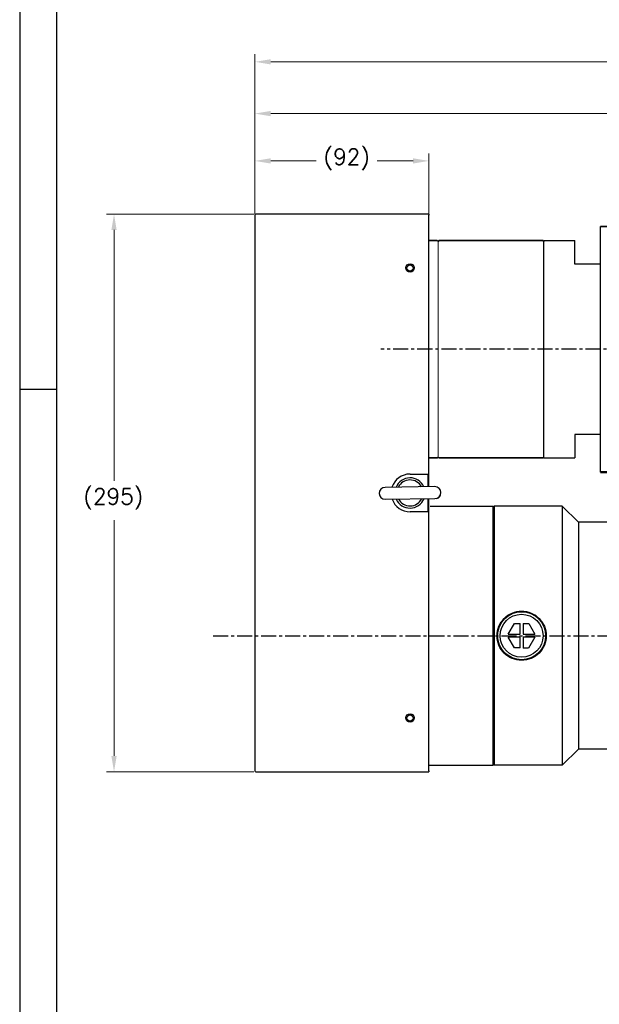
# Model space of a CAD drawing. Extents: x 0 to 2359, y -14 to 1663.
# Tile 2 of 40: x 0 to 306, y 506 to 1027. Entities that reach past the tile are written whole.
import ezdxf

# ---------------------------------------------------------------- set-up
doc = ezdxf.new("R2010")
doc.units = 0
doc.header["$LTSCALE"] = 25.4
doc.linetypes.add('CENTER', pattern=[2, 1.25, -0.25, 0.25, -0.25])
doc.layers.get('0').update_dxf_attribs({"linetype": 'CONTINUOUS'})
doc.layers.get('Defpoints').update_dxf_attribs({"linetype": 'CONTINUOUS'})
for name, color, linetype, lineweight in [('AM_0', 7, 'CONTINUOUS', 50), ('AM_5_Dimension', 6, 'CONTINUOUS', 13), ('ATA-DIM', 252, 'CONTINUOUS', 25), ('Layer0000', 7, 'CONTINUOUS', 25), ('외형선(ISO)', 7, 'CONTINUOUS', 35)]:
    doc.layers.add(name, color=color, linetype=linetype, lineweight=lineweight)
doc.layers.add('ATA-CENTER', color=133, linetype='CENTER')
doc.styles.get("Standard").update_dxf_attribs({"font": 'simplex.shx'})
doc.dimstyles.new('ata_A1', dxfattribs={"dimtxt": 4.2, "dimasz": 4.2, "dimexe": 2, "dimexo": 2, "dimgap": 2, "dimtad": 0, "dimtih": 1, "dimtoh": 1, "dimdec": 6, "dimdsep": 46, "dimtxsty": 'Standard', "dimcen": 0, "dimclrd": 252, "dimclre": 252, "dimclrt": 4, "dimadec": 6, "dimazin": 2, "dimtfac": 1, "dimtdec": 6, "dimtofl": 0, "dimtmove": 0, "dimatfit": 3, "dimfxl": 0, "dimtolj": 1, "dimtzin": 0, "dimlwd": 0, "dimlwe": 0, "dimarcsym": 0})

# ---------------------------------------------------------------- blocks, each defined once
blk = doc.blocks.new('*D15156')
at = {"layer": 'ATA-DIM', "color": 252, "lineweight": 0}
for p, q in [((124.3, 924.3), (124.3, 956.43)), ((216.3, 924.3), (216.3, 956.43)), ((132.7, 952.43), (156.62, 952.43)), ((207.9, 952.43), (188.98, 952.43))]:
    blk.add_line(p, q, dxfattribs=at)
at = {"layer": 'ATA-DIM', "color": 252}
for points in [[(132.7, 953.83), (132.7, 951.03), (124.3, 952.43)], [(207.9, 951.03), (207.9, 953.83), (216.3, 952.43)]]:
    blk.add_solid(points, dxfattribs=at)
at = {"layer": 'Defpoints', "color": 0}
for p in [(216.3, 952.43), (124.3, 920.3), (216.3, 920.3)]:
    blk.add_point(p, dxfattribs=at)
at = {"layer": 'ATA-DIM', "color": 4, "insert": (160.62, 958.81), "char_height": 8.4, "attachment_point": 1}
blk.add_mtext('\\A1;(92)', dxfattribs=at)
blk = doc.blocks.new('DEH')
at = {"color": 0, "ltscale": 5}
blk.add_line((12758.38, -3927.55), (12758.38, -3797.55), dxfattribs=at)
for p, q in [((12667.78, -3920.05), (12667.78, -3805.05)), ((12728.58, -3805.05), (12744.88, -3805.05)), ((12744.88, -3817.55), (12744.88, -3805.05)), ((12744.88, -3907.55), (12744.88, -3920.05)), ((12728.58, -3920.05), (12744.88, -3920.05))]:
    blk.add_line(p, q)
at = {"color": 7}
for p, q in [((12728.58, -3920.05), (12728.58, -3805.05)), ((12728.58, -3919.55), (12728.58, -3805.55))]:
    blk.add_line(p, q, dxfattribs=at)
at = {"ltscale": 5}
for p, q in [((12758.38, -3817.55), (12744.88, -3817.55)), ((12758.38, -3907.55), (12744.88, -3907.55))]:
    blk.add_line(p, q, dxfattribs=at)
at = {"layer": 'AM_0'}
blk.add_line((12758.38, -3927.55), (12799.88, -3927.55), dxfattribs=at)
at = {"layer": 'AM_5_Dimension', "color": 0}
for p, q in [((12672.58, -3919.55), (12672.58, -3805.55)), ((12728.58, -3805.05), (12728.58, -3920.05))]:
    blk.add_line(p, q, dxfattribs=at)
at = {"layer": 'Layer0000', "color": 7, "linetype": 'Continuous', "lineweight": 25}
for p, q in [((12799.58, -3811.74), (12799.58, -3797.55)), ((12799.58, -3913.35), (12799.58, -3811.74)), ((12799.58, -3913.35), (12799.58, -3927.55))]:
    blk.add_line(p, q, dxfattribs=at)
at = {"layer": '외형선(ISO)'}
for p, q in [((12799.88, -3797.55), (12758.38, -3797.55)), ((12672.08, -3805.05), (12667.78, -3805.05)), ((12672.58, -3805.55), (12672.08, -3805.05)), ((12673.08, -3805.05), (12672.58, -3805.55)), ((12673.08, -3805.05), (12728.08, -3805.05)), ((12728.58, -3805.55), (12728.08, -3805.05)), ((12728.58, -3805.55), (12729.08, -3805.05)), ((12667.78, -3920.05), (12672.08, -3920.05)), ((12672.58, -3919.55), (12672.08, -3920.05)), ((12672.58, -3919.55), (12673.08, -3920.05)), ((12673.08, -3920.05), (12728.08, -3920.05)), ((12728.58, -3919.55), (12728.08, -3920.05))]:
    blk.add_line(p, q, dxfattribs=at)
blk = doc.blocks.new('*D15158')
at = {"layer": 'ATA-DIM', "color": 252, "lineweight": 0}
for p, q in [((124.3, 927.8), (124.3, 981.45)), ((583.1, 876.78), (583.1, 981.45)), ((132.7, 977.45), (332.9, 977.45)), ((574.7, 977.45), (374.5, 977.45))]:
    blk.add_line(p, q, dxfattribs=at)
at = {"layer": 'ATA-DIM', "color": 252}
for points in [[(132.7, 978.85), (132.7, 976.05), (124.3, 977.45)], [(574.7, 976.05), (574.7, 978.85), (583.1, 977.45)]]:
    blk.add_solid(points, dxfattribs=at)
at = {"layer": 'Defpoints', "color": 0}
for p in [(124.3, 977.45), (124.3, 923.8), (583.1, 872.78)]:
    blk.add_point(p, dxfattribs=at)
at = {"layer": 'ATA-DIM', "color": 4, "insert": (353.7, 977.45), "char_height": 8.4, "attachment_point": 5}
blk.add_mtext('\\A1;458.8', dxfattribs=at)
blk = doc.blocks.new('*D15155')
at = {"layer": 'ATA-DIM', "color": 252, "lineweight": 0}
for p, q in [((123.8, 924.3), (45.85, 924.3)), ((49.85, 915.9), (49.85, 783.19)), ((49.85, 637.7), (49.85, 762.42)), ((123.8, 629.3), (45.85, 629.3))]:
    blk.add_line(p, q, dxfattribs=at)
at = {"layer": 'ATA-DIM', "color": 252}
for points in [[(51.25, 915.9), (48.45, 915.9), (49.85, 924.3)], [(48.45, 637.7), (51.25, 637.7), (49.85, 629.3)]]:
    blk.add_solid(points, dxfattribs=at)
at = {"layer": 'Defpoints', "color": 0}
for p in [(49.85, 924.3), (127.8, 924.3), (127.8, 629.3)]:
    blk.add_point(p, dxfattribs=at)
at = {"layer": 'ATA-DIM', "color": 4, "insert": (33.68, 779.19), "char_height": 8.4, "attachment_point": 1}
blk.add_mtext('\\A1;(295)', dxfattribs=at)
blk = doc.blocks.new('*D15157')
at = {"layer": 'ATA-DIM', "color": 252, "lineweight": 0}
for p, q in [((124.3, 927.8), (124.3, 1008.83)), ((1120.3, 777.3), (1120.3, 1008.83)), ((132.7, 1004.83), (581.38, 1004.83)), ((1111.9, 1004.83), (663.21, 1004.83))]:
    blk.add_line(p, q, dxfattribs=at)
at = {"layer": 'ATA-DIM', "color": 252}
for points in [[(132.7, 1006.23), (132.7, 1003.43), (124.3, 1004.83)], [(1111.9, 1003.43), (1111.9, 1006.23), (1120.3, 1004.83)]]:
    blk.add_solid(points, dxfattribs=at)
at = {"layer": 'Defpoints', "color": 0}
for p in [(1120.3, 1004.83), (124.3, 923.8), (1120.3, 773.3)]:
    blk.add_point(p, dxfattribs=at)
at = {"layer": 'ATA-DIM', "color": 4, "insert": (622.3, 1004.83), "char_height": 8.4, "attachment_point": 5}
blk.add_mtext('\\A1;996(T+356)', dxfattribs=at)
blk = doc.blocks.new('ata-Border-A1-002')
at = {"color": 253, "ltscale": 0.5}
for p, q in [((0, 594), (0, 0)), ((7, 297), (0, 297))]:
    blk.add_line(p, q, dxfattribs=at)
at = {"ltscale": 0.5}
blk.add_line((7, 9), (7, 585), dxfattribs=at)

msp = doc.modelspace()

# ---------------------------------------------------------------- linework, layer by layer
for p, q in [((124.2953176, 923.8015976), (124.2953176, 629.8015976)), ((216.2953176, 924.3015976), (124.7953176, 924.3015976)), ((216.2953176, 924.3015976), (216.2953176, 923.8015976)), ((216.2953176, 782.8015976), (216.2953176, 923.8015976)), ((206.2953176, 786.8015976), (216.2953176, 786.8015976)), ((215.7953176, 786.8015976), (215.7953176, 780.0858322)), ((216.2953176, 780.0928807), (216.2953176, 786.8015976)), ((219.39961, 780.1366419), (193.1022228, 779.7659273)), ((196.7953176, 779.8179889), (196.7953176, 779.9240966)), ((193.1910252, 773.4665532), (219.4884123, 773.8372678)), ((215.7953176, 773.7852062), (215.7953176, 766.8015976)), ((216.2953176, 766.8015976), (216.2953176, 773.7922547)), ((216.2953176, 766.8015976), (206.2953176, 766.8015976)), ((216.2953176, 629.8015976), (216.2953176, 766.8015976)), ((216.9580724, 769.8015976), (250.2953176, 769.8015976)), ((250.2953176, 632.8015976), (250.2953176, 769.8015976)), ((250.2953176, 769.3015976), (250.7953176, 769.8015976)), ((250.7953176, 769.8015976), (250.7953176, 632.8015976)), ((286.7953176, 769.8015976), (250.7953176, 769.8015976)), ((286.7953176, 769.8015976), (286.7953176, 632.8015976)), ((295.2953176, 761.3015976), (286.7953176, 769.8015976)), ((295.2953176, 761.3015976), (295.2953176, 641.3015976)), ((313.2953176, 761.3015976), (295.2953176, 761.3015976)), ((258.2566839, 702.1447877), (261.5824818, 707.8244944)), ((261.5824818, 707.8244944), (264.535203, 707.8063824)), ((264.5002398, 702.1064896), (264.535203, 707.8063824)), ((266.1351729, 707.7965682), (266.1002097, 702.0966754)), ((266.1351729, 707.7965682), (269.0878941, 707.7784561)), ((269.0878941, 707.7784561), (272.3437655, 702.0583773)), ((264.4904255, 700.5065197), (258.2468697, 700.5448178)), ((261.5027411, 694.824739), (258.2468697, 700.5448178)), ((258.2566839, 702.1447877), (264.5002398, 702.1064896)), ((264.4554623, 694.806627), (264.4904255, 700.5065197)), ((266.0903954, 700.4967055), (266.0554322, 694.7968127)), ((272.3339513, 700.4584074), (266.0903954, 700.4967055)), ((266.1002097, 702.0966754), (272.3437655, 702.0583773)), ((272.3339513, 700.4584074), (269.0081534, 694.7787007)), ((264.4554623, 694.806627), (261.5027411, 694.824739)), ((269.0081534, 694.7787007), (266.0554322, 694.7968127)), ((295.2953176, 641.3015976), (286.7953176, 632.8015976)), ((313.2953176, 641.3015976), (295.2953176, 641.3015976)), ((216.2953176, 632.8015976), (250.2953176, 632.8015976)), ((250.2953176, 633.3015976), (250.7953176, 632.8015976)), ((286.7953176, 632.8015976), (250.7953176, 632.8015976)), ((124.7953176, 629.3015976), (216.2953176, 629.3015976)), ((216.2953176, 629.8015976), (216.2953176, 629.3015976))]:
    msp.add_line(p, q)
for centre, radius in [((206.2953176, 895.8015976), 2.25), ((206.2953176, 895.8015976), 1.621), ((265.2953176, 701.3015976), 12.7), ((265.2953176, 701.3015976), 11.325189), ((206.2953176, 657.8015976), 2.25), ((206.2953176, 657.8015976), 1.621)]:
    msp.add_circle(centre, radius)
for centre, radius, start, end in [((124.7953176, 923.8015976), 0.5, 90, 180), ((206.2953176, 776.8015976), 10, 90, 162.446831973), ((206.2953176, 776.8015976), 8, 23.995683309, 157.619608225), ((206.2953176, 776.8015976), 6.88914, 28.016888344, 153.598403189), ((193.146624, 776.6162403), 3.15, 90.807645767, 270.807645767), ((219.4440112, 776.9869549), 3.15, 270.807645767, 90.807645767), ((219.4453176, 776.8015976), 3.15, 287.752790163, 2.089852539), ((206.2953176, 776.8015976), 10, 199.168459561, 270), ((206.2953176, 776.8015976), 8, 203.995683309, 337.619608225), ((206.2953176, 776.8015976), 6.88914, 208.016888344, 333.598403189), ((124.7953176, 629.8015976), 0.5, 180, 270)]:
    msp.add_arc(centre, radius, start, end)
for points, knots in [([(252.2953176, 701.3015976), (252.2953176, 702.9381452), (252.6231931, 704.6810913), (253.9511352, 707.8828772), (254.9509847, 709.342041), (257.2549263, 711.6459826), (258.7140679, 712.6457912), (261.9157769, 713.9737037), (263.6586959, 714.3015976), (265.2953176, 714.3015976), (266.9319393, 714.3015976), (268.6748583, 713.9737037), (271.8765673, 712.6457912), (273.3357089, 711.6459826), (275.6396504, 709.342041), (276.6395, 707.8828772), (277.9674421, 704.6810913), (278.2953176, 702.9381452), (278.2953176, 701.3015976)], [5.891704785, 5.891704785, 5.891704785, 5.891704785, 6.3826690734, 6.3826690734, 6.8736333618, 6.8736333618, 7.3646198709, 7.3646198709, 7.85560638, 7.85560638, 7.85560638, 8.3465928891, 8.3465928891, 8.8375793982, 8.8375793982, 9.3285436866, 9.3285436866, 9.819507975, 9.819507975, 9.819507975, 9.819507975]), ([(278.2953176, 701.3015976), (278.2953176, 699.6650499), (277.9674421, 697.9221039), (276.6395, 694.720318), (275.6396504, 693.2611541), (273.3357089, 690.9572126), (271.8765673, 689.9574039), (268.6748583, 688.6294915), (266.9319393, 688.3015976), (263.6586959, 688.3015976), (261.9157769, 688.6294915), (258.7140679, 689.9574039), (257.2549263, 690.9572126), (254.9509847, 693.2611541), (253.9511352, 694.720318), (252.6231931, 697.9221039), (252.2953176, 699.6650499), (252.2953176, 701.3015976)], [1.963901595, 1.963901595, 1.963901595, 1.963901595, 2.4548658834, 2.4548658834, 2.9458301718, 2.9458301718, 3.4368166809, 3.4368166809, 3.92780319, 3.92780319, 4.4187896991, 4.4187896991, 4.9097762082, 4.9097762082, 5.4007404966, 5.4007404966, 5.891704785, 5.891704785, 5.891704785, 5.891704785])]:
    msp.add_open_spline(points, degree=3, knots=knots)
at = {"layer": 'ATA-CENTER', "ltscale": 0.25}
for p, q in [((624.4951902, 852.8015976), (190.8257459, 852.8015976)), ((102.22806, 701.3015976), (1762.7083833, 701.3015976))]:
    msp.add_line(p, q, dxfattribs=at)

# ---------------------------------------------------------------- block references
at = {"xscale": 2.8, "yscale": 2.8, "zscale": 2.8}
msp.add_blockref('ata-Border-A1-002', (0, 0), dxfattribs=at)
msp.add_blockref('DEH', (-12451.4799328, 4715.3503501))

# ---------------------------------------------------------------- dimensions: what is measured, and where the dimension line sits
at = {"layer": 'ATA-DIM'}
dim = msp.add_linear_dim(base=(1120.2953175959, 1004.8299102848), p1=(124.2953175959, 923.8015975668), p2=(1120.2953175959, 773.3015975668), text='<>(T+356)', dimstyle='ata_A1', override={"dimscale": 2, "dimtxt": 4.2, "dimtxsty": 'Standard', "dimtfac": 0.571429, "dimtdec": 2, "dimtfill": 0}, dxfattribs=at)
dim.commit()
dim.dimension.update_dxf_attribs({"geometry": '*D15157', "text_midpoint": (622.2953175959, 1004.8299102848)})
dim = msp.add_linear_dim(base=(124.2953175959, 977.4460729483), p1=(583.0953171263, 872.7797832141), p2=(124.2953175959, 923.8015975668), dimstyle='ata_A1', override={"dimscale": 2, "dimtfac": 0.571429, "dimtdec": 2, "dimtfill": 0}, dxfattribs=at)
dim.commit()
dim.dimension.update_dxf_attribs({"geometry": '*D15158', "text_midpoint": (353.6953173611, 977.4460729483)})
for base, p1, p2, angle, picture, middle in [((216.2953176, 952.4295653), (124.2953176, 920.3015976), (216.2953176, 920.3015976), 180, '*D15156', (172.7953176, 952.4295653)), ((49.8511151, 924.3015976), (127.7953176, 629.3015976), (127.7953176, 924.3015976), 270, '*D15155', (49.8511151, 772.8015976))]:
    dim = msp.add_linear_dim(base=base, p1=p1, p2=p2, angle=angle, text='(<>)', dimstyle='ata_A1', override={"dimscale": 2, "dimtol": 0, "dimlim": 0, "dimtp": 0, "dimtm": 0, "dimtfac": 0.571429, "dimtdec": 2, "dimtolj": 1, "dimtzin": 0}, dxfattribs=at)
    dim.commit()
    dim.dimension.update_dxf_attribs({"geometry": picture, "text_midpoint": middle, "dimtype": 160})

doc.saveas('drawing.dxf')
